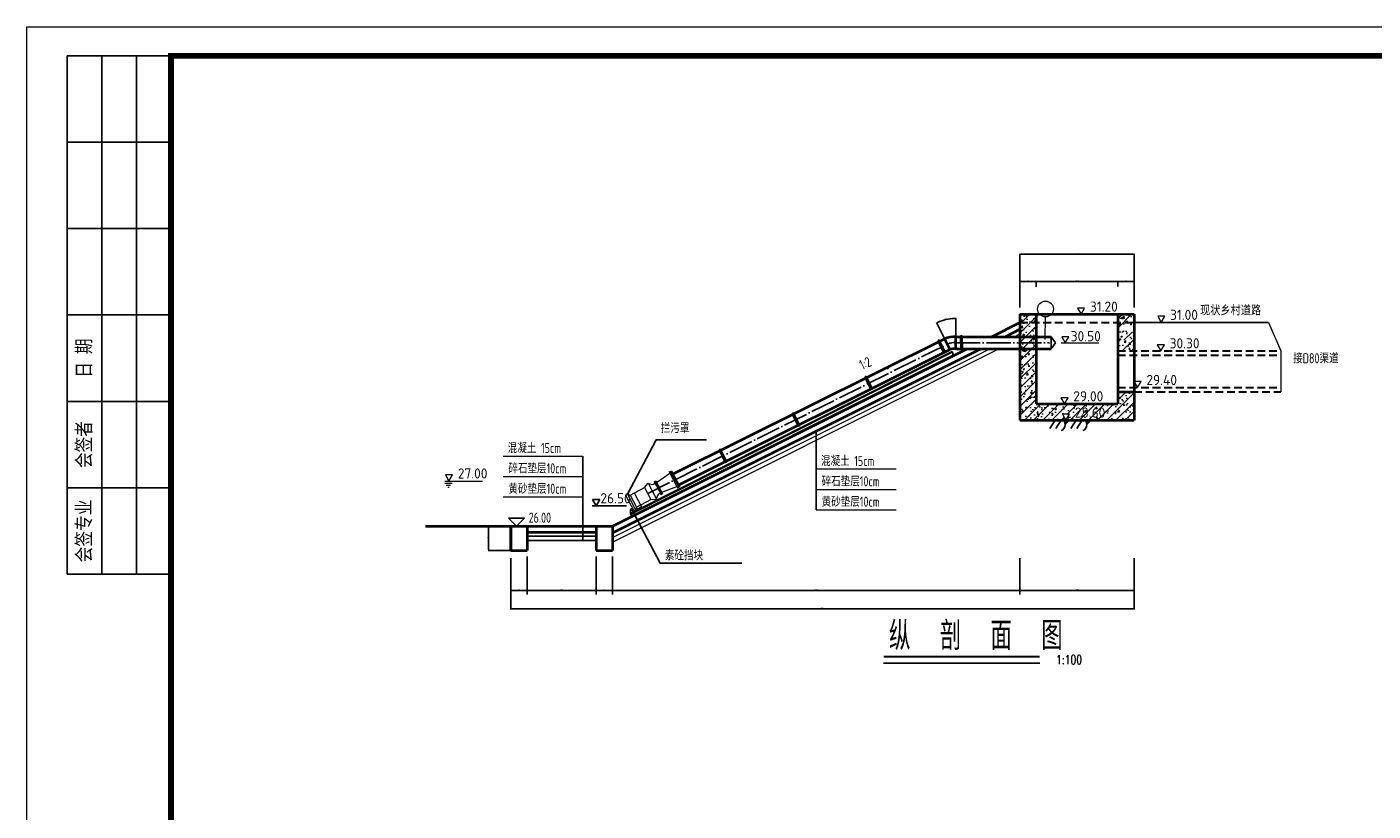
# Model space of a CAD drawing. Header units: millimetres. Extents: x 29618 to 35558, y 10638 to 14839.
# Tile 2 of 3: x 29618 to 32923, y 12913 to 14839. Entities that reach past the tile are written whole.
import ezdxf

# ---------------------------------------------------------------- set-up
doc = ezdxf.new("R2010")
doc.units = ezdxf.units.MM
doc.linetypes.add('ACAD_ISO04W100', pattern=[30, 24, -3, 0, -3])
doc.linetypes.add('DASHED', pattern=[19.05, 12.7, -6.35])
for name, color, linetype, lineweight in [('1', 7, 'Continuous', 30), ('中粗线', 7, 'Continuous', 25), ('标注线', 7, 'Continuous', 18), ('粗实线', 1, 'Continuous', 40), ('细实线', 7, 'Continuous', 9)]:
    doc.layers.add(name, color=color, linetype=linetype, lineweight=lineweight)
for name, color, linetype in [('4', 2, 'Continuous'), ('标注', 4, 'Continuous'), ('细线', 7, 'Continuous')]:
    doc.layers.add(name, color=color, linetype=linetype)
doc.styles.add('HZ', font='rs.shx', dxfattribs={"width": 0.8, "bigfont": 'hztxt.shx'})
doc.styles.get("Standard").update_dxf_attribs({"font": 'tssdeng.shx', "bigfont": 'hztxt.shx'})
doc.styles.add('图框', font='仿宋_GB2312.TTF', dxfattribs={"width": 0.8, "height": 4})
doc.dimstyles.new('ISO-25', dxfattribs={"dimtxt": 3, "dimasz": 2.5, "dimexe": 1.25, "dimexo": 0.625, "dimtad": 1, "dimtxsty": 'Standard', "dimcen": 2.5, "dimadec": 0, "dimazin": 0, "dimtfac": 1, "dimtmove": 0, "dimatfit": 3, "dimfxl": 0, "dimarcsym": 0})

# ---------------------------------------------------------------- blocks, each defined once
blk = doc.blocks.new('A$C05D009C4')
at = {"lineweight": 0}
for p, q in [((0, 0), (0, 297)), ((0, 297), (420, 297))]:
    blk.add_line(p, q, dxfattribs=at)
for p, q in [((25, 292), (7, 292)), ((7, 292), (7, 202)), ((13, 292), (13, 202)), ((19, 292), (19, 202)), ((25, 277), (7, 277)), ((25, 262), (7, 262)), ((25, 247), (7, 247)), ((25, 232), (7, 232)), ((25, 217), (7, 217)), ((25, 202), (7, 202))]:
    blk.add_line(p, q)
at = {"lineweight": 0, "const_width": 1}
blk.add_lwpolyline([(25, 292), (415, 292), (415, 5), (25, 5)], close=True, dxfattribs=at)
at = {"char_height": 2.5, "attachment_point": 5, "rotation": 90, "style": '图框'}
for s, insert in [('日 期', (10, 239.5)), ('会签者', (10, 224.5)), ('会签专业', (10, 209.5))]:
    blk.add_mtext(s, dxfattribs=dict(at, insert=insert))
blk = doc.blocks.new('A$C2A1C40C9')
for p, q in [((0, 194), (389, 194)), ((194, 0), (0, 194)), ((194, 0), (389, 194))]:
    blk.add_line(p, q)
blk = doc.blocks.new('*D39')
at = {"layer": 'Defpoints', "color": 0}
for p in [(30805.9, 13535.2), (30845.9, 13535.2), (30845.9, 13454.9)]:
    blk.add_point(p, dxfattribs=at)
at = {"layer": '细线', "color": 0, "lineweight": -2}
for p, q in [((30805.9, 13520.2), (30805.9, 13444.9)), ((30845.9, 13520.2), (30845.9, 13444.9)), ((30808.4, 13454.9), (30843.4, 13454.9))]:
    blk.add_line(p, q, dxfattribs=at)
at = {"layer": '细线', "color": 0}
for points in [[(30808.4, 13455.3), (30808.4, 13454.5), (30805.9, 13454.9)], [(30843.4, 13455.3), (30843.4, 13454.5), (30845.9, 13454.9)]]:
    blk.add_solid(points, dxfattribs=at)
at = {"layer": '细线', "color": 0, "insert": (30825.9, 13457), "char_height": 3, "attachment_point": 5}
blk.add_mtext('40', dxfattribs=at)
blk = doc.blocks.new('*D40')
at = {"layer": 'Defpoints', "color": 0}
for p in [(30845.9, 13553.1), (31015.9, 13553.1), (31015.9, 13454.9)]:
    blk.add_point(p, dxfattribs=at)
at = {"layer": '细线', "color": 0, "lineweight": -2}
for p, q in [((30845.9, 13538.1), (30845.9, 13444.9)), ((31015.9, 13538.1), (31015.9, 13444.9)), ((30848.4, 13454.9), (31013.4, 13454.9))]:
    blk.add_line(p, q, dxfattribs=at)
at = {"layer": '细线', "color": 0}
for points in [[(30848.4, 13455.3), (30848.4, 13454.5), (30845.9, 13454.9)], [(31013.4, 13455.3), (31013.4, 13454.5), (31015.9, 13454.9)]]:
    blk.add_solid(points, dxfattribs=at)
at = {"layer": '细线', "color": 0, "insert": (30930.9, 13457), "char_height": 3, "attachment_point": 5}
blk.add_mtext('170', dxfattribs=at)
blk = doc.blocks.new('*D41')
at = {"layer": 'Defpoints', "color": 0}
for p in [(31015.9, 13553.1), (31055.9, 13553.1), (31055.9, 13454.9)]:
    blk.add_point(p, dxfattribs=at)
at = {"layer": '细线', "color": 0, "lineweight": -2}
for p, q in [((31015.9, 13538.1), (31015.9, 13444.9)), ((31055.9, 13538.1), (31055.9, 13444.9)), ((31018.4, 13454.9), (31053.4, 13454.9))]:
    blk.add_line(p, q, dxfattribs=at)
at = {"layer": '细线', "color": 0}
for points in [[(31018.4, 13455.3), (31018.4, 13454.5), (31015.9, 13454.9)], [(31053.4, 13455.3), (31053.4, 13454.5), (31055.9, 13454.9)]]:
    blk.add_solid(points, dxfattribs=at)
at = {"layer": '细线', "color": 0, "insert": (31035.9, 13457), "char_height": 3, "attachment_point": 5}
blk.add_mtext('40', dxfattribs=at)
blk = doc.blocks.new('*D42')
at = {"layer": 'Defpoints', "color": 0}
for p in [(32335.9, 14213.8), (32295.9, 14201.1), (32335.9, 14201.1)]:
    blk.add_point(p, dxfattribs=at)
at = {"layer": '标注线', "color": 0, "lineweight": -2}
for p, q in [((32295.9, 14201.7), (32295.9, 14215.1)), ((32298.4, 14213.8), (32333.4, 14213.8)), ((32335.9, 14201.7), (32335.9, 14215.1))]:
    blk.add_line(p, q, dxfattribs=at)
at = {"layer": '标注线', "color": 0}
for points in [[(32298.4, 14214.3), (32298.4, 14213.4), (32295.9, 14213.8)], [(32333.4, 14214.3), (32333.4, 14213.4), (32335.9, 14213.8)]]:
    blk.add_solid(points, dxfattribs=at)
at = {"layer": '标注线', "color": 0, "insert": (32315.9, 14216), "char_height": 3, "attachment_point": 5}
blk.add_mtext('40', dxfattribs=at)
blk = doc.blocks.new('*D43')
at = {"layer": 'Defpoints', "color": 0}
for p in [(32295.9, 14213.8), (32095.9, 14200.3), (32295.9, 14202.1)]:
    blk.add_point(p, dxfattribs=at)
at = {"layer": '标注线', "color": 0, "lineweight": -2}
for p, q in [((32095.9, 14200.9), (32095.9, 14215.1)), ((32098.4, 14213.8), (32293.4, 14213.8)), ((32295.9, 14202.7), (32295.9, 14215.1))]:
    blk.add_line(p, q, dxfattribs=at)
at = {"layer": '标注线', "color": 0}
for points in [[(32098.4, 14214.3), (32098.4, 14213.4), (32095.9, 14213.8)], [(32293.4, 14214.3), (32293.4, 14213.4), (32295.9, 14213.8)]]:
    blk.add_solid(points, dxfattribs=at)
at = {"layer": '标注线', "color": 0, "insert": (32195.9, 14216), "char_height": 3, "attachment_point": 5}
blk.add_mtext('200', dxfattribs=at)
blk = doc.blocks.new('*D44')
at = {"layer": 'Defpoints', "color": 0}
for p in [(32095.9, 14213.8), (32055.9, 14201.4), (32095.9, 14200.3)]:
    blk.add_point(p, dxfattribs=at)
at = {"layer": '标注线', "color": 0, "lineweight": -2}
for p, q in [((32055.9, 14202), (32055.9, 14215.1)), ((32058.4, 14213.8), (32093.4, 14213.8)), ((32095.9, 14200.9), (32095.9, 14215.1))]:
    blk.add_line(p, q, dxfattribs=at)
at = {"layer": '标注线', "color": 0}
for points in [[(32058.4, 14214.3), (32058.4, 14213.4), (32055.9, 14213.8)], [(32093.4, 14214.3), (32093.4, 14213.4), (32095.9, 14213.8)]]:
    blk.add_solid(points, dxfattribs=at)
at = {"layer": '标注线', "color": 0, "insert": (32075.9, 14216), "char_height": 3, "attachment_point": 5}
blk.add_mtext('40', dxfattribs=at)
blk = doc.blocks.new('*D45')
at = {"layer": 'Defpoints', "color": 0}
for p in [(32055.9, 13549), (32335.9, 13549), (32335.9, 13454.9)]:
    blk.add_point(p, dxfattribs=at)
at = {"layer": '细线', "color": 0, "lineweight": -2}
for p, q in [((32055.9, 13534), (32055.9, 13444.9)), ((32335.9, 13534), (32335.9, 13444.9)), ((32058.4, 13454.9), (32333.4, 13454.9))]:
    blk.add_line(p, q, dxfattribs=at)
at = {"layer": '细线', "color": 0}
for points in [[(32058.4, 13455.3), (32058.4, 13454.5), (32055.9, 13454.9)], [(32333.4, 13455.3), (32333.4, 13454.5), (32335.9, 13454.9)]]:
    blk.add_solid(points, dxfattribs=at)
at = {"layer": '细线', "color": 0, "insert": (32195.9, 13457), "char_height": 3, "attachment_point": 5}
blk.add_mtext('280', dxfattribs=at)
blk = doc.blocks.new('*D46')
at = {"layer": 'Defpoints', "color": 0}
for p in [(32335.9, 14280.4), (32055.9, 14148.9), (32335.9, 14148.9)]:
    blk.add_point(p, dxfattribs=at)
at = {"layer": '细线', "color": 0, "lineweight": -2}
for p, q in [((32055.9, 14149.5), (32055.9, 14281.6)), ((32058.4, 14280.4), (32333.4, 14280.4)), ((32335.9, 14149.5), (32335.9, 14281.6))]:
    blk.add_line(p, q, dxfattribs=at)
at = {"layer": '细线', "color": 0}
for points in [[(32058.4, 14280.8), (32058.4, 14280), (32055.9, 14280.4)], [(32333.4, 14280.8), (32333.4, 14280), (32335.9, 14280.4)]]:
    blk.add_solid(points, dxfattribs=at)
at = {"layer": '细线', "color": 0, "insert": (32195.9, 14282.5), "char_height": 3, "attachment_point": 5}
blk.add_mtext('280', dxfattribs=at)
blk = doc.blocks.new('*D47')
at = {"layer": 'Defpoints', "color": 0}
for p in [(31055.9, 13553.1), (32055.9, 13541.4), (32055.9, 13454.9)]:
    blk.add_point(p, dxfattribs=at)
at = {"layer": '细线', "color": 0, "lineweight": -2}
for p, q in [((31055.9, 13538.1), (31055.9, 13444.9)), ((32055.9, 13526.4), (32055.9, 13444.9)), ((31058.4, 13454.9), (32053.4, 13454.9))]:
    blk.add_line(p, q, dxfattribs=at)
at = {"layer": '细线', "color": 0}
for points in [[(31058.4, 13455.3), (31058.4, 13454.5), (31055.9, 13454.9)], [(32053.4, 13455.3), (32053.4, 13454.5), (32055.9, 13454.9)]]:
    blk.add_solid(points, dxfattribs=at)
at = {"layer": '细线', "color": 0, "insert": (31555.9, 13457), "char_height": 3, "attachment_point": 5}
blk.add_mtext('1000', dxfattribs=at)
blk = doc.blocks.new('*D68')
at = {"layer": 'Defpoints', "color": 0}
for p in [(31882.1, 14121.9), (31898.3, 14078.1), (31870.8, 14073.2), (31884, 14046.6), (31898.3, 14048.1)]:
    blk.add_point(p, dxfattribs=at)
at = {"layer": '细线', "color": 0, "lineweight": -2}
for p, q in [((31870.5, 14073.7), (31850.8, 14113.3)), ((31898.3, 14078.7), (31898.3, 14124.4))]:
    blk.add_line(p, q, dxfattribs=at)
blk.add_arc((31898.3, 14018), 105.1, 91.3624, 115.1248, dxfattribs=at)
at = {"layer": '细线', "color": 0}
for points in [[(31853.8, 14112.9), (31853.5, 14113.6), (31851.4, 14112.1)], [(31895.8, 14123.6), (31895.8, 14122.7), (31898.3, 14123.2)]]:
    blk.add_solid(points, dxfattribs=at)
at = {"layer": '细线', "color": 0, "insert": (31873.7, 14122.5), "char_height": 3, "attachment_point": 5, "rotation": 13.2436}
blk.add_mtext('26°', dxfattribs=at)
blk = doc.blocks.new('*D69')
at = {"layer": 'Defpoints', "color": 0}
for p in [(30805.9, 13613.1), (30751.5, 13553.1), (30805.9, 13553.1)]:
    blk.add_point(p, dxfattribs=at)
at = {"layer": '细实线', "color": 0, "lineweight": -2}
for p, q in [((30805.3, 13613.1), (30750.3, 13613.1)), ((30751.5, 13610.6), (30751.5, 13555.6)), ((30805.3, 13553.1), (30750.3, 13553.1))]:
    blk.add_line(p, q, dxfattribs=at)
at = {"layer": '细实线', "color": 0}
for points in [[(30751.1, 13610.6), (30751.9, 13610.6), (30751.5, 13613.1)], [(30751.1, 13555.6), (30751.9, 13555.6), (30751.5, 13553.1)]]:
    blk.add_solid(points, dxfattribs=at)
at = {"layer": '细实线', "color": 0, "insert": (30749.4, 13583.1), "char_height": 3, "attachment_point": 5, "rotation": 90}
blk.add_mtext('60', dxfattribs=at)
blk = doc.blocks.new('潜水泵')
for p, q in [((11802, 10763.1), (11812.6, 10772.4)), ((11812.6, 10772.4), (11826.7, 10730.2)), ((11828.1, 10773.4), (11831.9, 10774.7)), ((11828.1, 10773.4), (11839.4, 10739.5)), ((11830, 10774), (11841.3, 10740.1)), ((11831.9, 10774.7), (11843.2, 10740.7)), ((11833.4, 10770.1), (11869.5, 10787.2)), ((11868.3, 10790.7), (11874, 10792.6)), ((11868.3, 10790.7), (11882.2, 10749)), ((11871.2, 10791.7), (11885.1, 10749.9)), ((11874, 10792.6), (11887.9, 10750.9)), ((11753, 10752), (11757.8, 10753.6)), ((11753, 10752), (11766.8, 10710.8)), ((11757.8, 10753.6), (11764.1, 10750.4)), ((11757.8, 10753.6), (11771.5, 10712.3)), ((11764.1, 10750.4), (11802, 10763.1)), ((11764.1, 10750.4), (11774.7, 10718.7)), ((11774.7, 10754), (11786.9, 10717.5)), ((11802, 10763.1), (11812.6, 10731.3)), ((11839.4, 10739.5), (11843.2, 10740.7)), ((11842, 10744.5), (11881, 10752.5)), ((11882.2, 10749), (11887.9, 10750.9)), ((11766.8, 10710.8), (11771.5, 10712.3)), ((11774.7, 10718.7), (11771.5, 10712.3)), ((11774.7, 10718.7), (11812.6, 10731.3)), ((11812.6, 10731.3), (11826.7, 10730.2))]:
    blk.add_line(p, q)
for centre in [(11767, 10710), (11787.2, 10716.7)]:
    blk.add_circle(centre, 0.776)
for centre, start, end in [((11823.4, 10781.5), 220.0159, 296.1964), ((11840.8, 10729.4), 100.6763, 176.8569)]:
    blk.add_arc(centre, 14.1, start, end)
at = {"layer": '4'}
for p, q in [((11827.1, 10770.1), (11834.7, 10772.7)), ((11836.4, 10741.4), (11844, 10743.8))]:
    blk.add_line(p, q, dxfattribs=at)
blk = doc.blocks.new('*D50')
at = {"layer": 'Defpoints', "color": 0}
for p in [(30805.9, 13535.2), (32335.9, 13454.9), (30805.9, 13409.7)]:
    blk.add_point(p, dxfattribs=at)
at = {"layer": '细实线', "color": 0, "lineweight": -2}
for p, q in [((30805.9, 13534.6), (30805.9, 13408.4)), ((32335.9, 13454.3), (32335.9, 13408.4)), ((32333.4, 13409.7), (30808.4, 13409.7))]:
    blk.add_line(p, q, dxfattribs=at)
at = {"layer": '细实线', "color": 0}
for points in [[(30808.4, 13410.1), (30808.4, 13409.2), (30805.9, 13409.7)], [(32333.4, 13410.1), (32333.4, 13409.2), (32335.9, 13409.7)]]:
    blk.add_solid(points, dxfattribs=at)
at = {"layer": '细实线', "color": 0, "insert": (31570.9, 13411.8), "char_height": 3, "attachment_point": 5}
blk.add_mtext('1530', dxfattribs=at)

msp = doc.modelspace()

# ---------------------------------------------------------------- hatches: boundary and pattern name
at = {"layer": '细实线'}
h = msp.add_hatch(dxfattribs=at)
h.set_pattern_fill('AR-CONC', color=256, scale=0.2, style=0)
h.set_pattern_definition([(50, (-67346.704, 10974.725), (36.436934, -3.187817), [3.81, -41.91]), (355, (-67346.704, 10974.725), (-7.048565, 38.211329), [3.048, -33.528]), (100.451, (-67343.667, 10974.46), (29.3885, 35.023338), [3.238, -35.618]), (46.1842, (-67346.704, 10984.885), (54.215808, -8.408466), [5.715, -62.865]), (96.6356, (-67342.186, 10984.184), (47.480847, 49.48511), [4.857, -53.427]), (351.184, (-67346.704, 10984.885), (47.48092, 49.485024), [4.572, -50.292]), (21, (-67341.624, 10982.345), (30.322976, -20.453104), [3.81, -41.91]), (326, (-67341.624, 10982.345), (12.360406, 36.837593), [3.048, -33.528]), (71.4514, (-67339.097, 10980.64), (42.683298, 16.384572), [3.238, -35.618]), (37.5, (-67346.704, 10974.725), (0.6177207, 16.9110078), [0, -33.1216, 0, -34.036, 0, -33.655]), (7.5, (-67346.704, 10974.725), (13.3639325, 20.036115), [0, -19.4056, 0, -32.3596, 0, -12.827]), (327.5, (-67358.032, 10974.725), (27.118119, -1.1457488), [0, -12.7, 0, -39.624, 0, -52.578]), (317.5, (-67363.112, 10974.725), (29.625836, 5.085298), [0, -16.51, 0, -26.3144, 0, -37.338])])
h.paths.add_polyline_path([(32055.94, 14138.107), (32055.94, 14113.107), (32095.94, 14113.107), (32095.94, 14138.107)])
h.paths.add_polyline_path([(32095.94, 14113.107), (32055.94, 14113.107), (32055.94, 13873.107), (32168.818, 13873.107), (32160.157, 13888.107), (32177.478, 13888.107), (32168.818, 13873.107), (32335.94, 13873.107), (32335.94, 13932.957), (32335.94, 13943.107), (32295.94, 13943.107), (32295.94, 13913.107), (32095.94, 13913.107)])
h = msp.add_hatch(dxfattribs=at)
h.set_pattern_fill('ANSI31', color=256, scale=5, style=0)
h.set_pattern_definition([(45, (-67346.704, 10974.725), (-11.2253202, 11.2253202), [])])
h.paths.add_polyline_path([(32095.94, 14113.107), (32055.94, 14113.107), (32055.94, 13873.107), (32168.818, 13873.107), (32160.157, 13888.107), (32177.478, 13888.107), (32168.818, 13873.107), (32335.94, 13873.107), (32335.94, 13932.957), (32335.94, 13943.107), (32295.94, 13943.107), (32295.94, 13913.107), (32095.94, 13913.107)])
h.paths.add_polyline_path([(32055.94, 14133.107), (32055.94, 14113.107), (32095.94, 14113.107), (32095.94, 14133.25)])
h = msp.add_hatch(dxfattribs=at)
h.set_pattern_fill('AR-CONC', color=256, scale=0.2, style=0)
h.set_pattern_definition([(50, (-67106.704, 11054.725), (36.436934, -3.187817), [3.81, -41.91]), (355, (-67106.704, 11054.725), (-7.048565, 38.211329), [3.048, -33.528]), (100.451, (-67103.667, 11054.46), (29.3885, 35.023338), [3.238, -35.618]), (46.1842, (-67106.704, 11064.885), (54.215808, -8.408466), [5.715, -62.865]), (96.6356, (-67102.186, 11064.184), (47.480847, 49.48511), [4.857, -53.427]), (351.184, (-67106.704, 11064.885), (47.48092, 49.485024), [4.572, -50.292]), (21, (-67101.624, 11062.345), (30.322976, -20.453104), [3.81, -41.91]), (326, (-67101.624, 11062.345), (12.360406, 36.837593), [3.048, -33.528]), (71.4514, (-67099.097, 11060.64), (42.683298, 16.384572), [3.238, -35.618]), (37.5, (-67106.704, 11054.725), (0.6177207, 16.9110078), [0, -33.1216, 0, -34.036, 0, -33.655]), (7.5, (-67106.704, 11054.725), (13.3639325, 20.036115), [0, -19.4056, 0, -32.3596, 0, -12.827]), (327.5, (-67118.032, 11054.725), (27.118119, -1.1457488), [0, -12.7, 0, -39.624, 0, -52.578]), (317.5, (-67123.112, 11054.725), (29.625836, 5.085298), [0, -16.51, 0, -26.3144, 0, -37.338])])
h.paths.add_polyline_path([(32335.94, 14134.107), (32296.223, 14133.965), (32295.94, 14100.874), (32296.106, 14043.107), (32321.51, 14098.967), (32317.694, 14092.105), (32296.106, 14043.107), (32335.94, 14043.107), (32330.957, 14103.422), (32322.273, 14090.198), (32329.523, 14092.105), (32332.409, 14106.455), (32335.94, 14102.865)])
h = msp.add_hatch(dxfattribs=at)
h.set_pattern_fill('ANSI31', color=256, scale=5, style=0)
h.set_pattern_definition([(45, (-67106.704, 11054.725), (-11.2253202, 11.2253202), [])])
h.paths.add_polyline_path([(32335.94, 14134.107), (32296.223, 14133.965), (32295.94, 14100.874), (32295.94, 14043.107), (32295.94, 14093.107), (32335.94, 14113.107), (32295.94, 14043.107), (32335.94, 14043.107), (32330.957, 14103.422), (32322.273, 14090.198), (32329.523, 14092.105), (32332.409, 14106.455), (32335.94, 14102.865)])
at = {"layer": '细线'}
for points in [[(32177.695, 13873.107), (32164.726, 13873.107), (32166.721, 13862.142)], [(32230.66, 13873.107), (32217.692, 13873.107), (32219.687, 13862.142)]]:
    msp.add_hatch(color=256, dxfattribs=at).paths.add_polyline_path(points)

# ---------------------------------------------------------------- linework, layer by layer
for p, q in [((31910.315, 14079.988), (31914.315, 14080.009)), ((31910.315, 14079.988), (31910.493, 14045.988)), ((31912.315, 14079.998), (31912.493, 14045.999)), ((31914.315, 14080.009), (31914.493, 14046.009)), ((31854.053, 14068.263), (31857.638, 14070.037)), ((31854.053, 14068.263), (31869.133, 14037.79)), ((31854.297, 14067.77), (31857.882, 14069.544)), ((31854.297, 14067.77), (31869.377, 14037.297)), ((31855.846, 14069.15), (31870.926, 14038.677)), ((31856.09, 14068.657), (31871.17, 14038.184)), ((31857.638, 14070.037), (31872.718, 14039.564)), ((31857.882, 14069.544), (31872.962, 14039.071)), ((31910.493, 14045.988), (31914.493, 14046.009)), ((31099.613, 13644.132), (31889.378, 14041.472)), ((31102.291, 13643.074), (31889.889, 14039.939)), ((31102.597, 13637.571), (31892.257, 14032.836)), ((31869.133, 14037.79), (31872.718, 14039.564)), ((31869.377, 14037.297), (31872.962, 14039.071)), ((31675.053, 13979.048), (31678.638, 13980.822)), ((31675.053, 13979.048), (31690.133, 13948.576)), ((31676.845, 13979.935), (31691.926, 13949.463)), ((31678.638, 13980.822), (31693.718, 13950.35)), ((31729.698, 13999.401), (31733.402, 14000.912)), ((31690.133, 13948.576), (31693.718, 13950.35)), ((31496.509, 13889.057), (31500.094, 13890.831)), ((31496.509, 13889.057), (31511.59, 13858.584)), ((31498.302, 13889.944), (31513.382, 13859.471)), ((31500.094, 13890.831), (31515.175, 13860.358)), ((31511.59, 13858.584), (31515.175, 13860.358)), ((31555.94, 13846.336), (31555.94, 13653.326)), ((30982.898, 13578.107), (30982.898, 13785.187)), ((31317.405, 13799.976), (31320.99, 13801.75)), ((31317.405, 13799.976), (31332.485, 13769.503)), ((31319.198, 13800.863), (31334.278, 13770.39)), ((31320.99, 13801.75), (31336.07, 13771.277)), ((31332.485, 13769.503), (31336.07, 13771.277)), ((31099.613, 13644.132), (31104.159, 13634.137)), ((31101.434, 13644.96), (31105.98, 13634.965)), ((31721.179, 13276.253), (32104.424, 13276.253))]:
    msp.add_line(p, q)
at = {"const_width": 5}
msp.add_lwpolyline([(31721.179, 13292.821), (32104.424, 13292.821)], dxfattribs=at)
at = {"layer": '1', "linetype": 'DASHED', "ltscale": 1.5}
for p, q in [((32055.94, 14113.107), (32335.94, 14113.107)), ((32295.94, 14043.107), (32695.94, 14043.107)), ((32295.94, 14033.107), (32695.94, 14033.107)), ((32295.94, 13953.107), (32695.94, 13953.107)), ((32335.94, 13943.107), (32695.94, 13943.107))]:
    msp.add_line(p, q, dxfattribs=at)
at = {"layer": '4'}
msp.add_line((31108.447, 13649.848), (31127.741, 13660.059), dxfattribs=at)
at = {"layer": '中粗线', "color": 3}
for points in [[(31092.151, 13691.312), (31162.728, 13824.844), (31286.835, 13824.844)], [(31102.239, 13655.255), (31172.815, 13521.723), (31373.337, 13521.723)]]:
    msp.add_lwpolyline(points, dxfattribs=at)
at = {"layer": '标注', "linetype": 'Continuous'}
msp.add_line((32335.94, 14113.107), (32665.94, 14113.107), dxfattribs=at)
at = {"layer": '标注', "linetype": 'ACAD_ISO04W100', "ltscale": 2.5}
for p, q in [((31142.098, 13693.147), (31877.449, 14059.838)), ((31898.278, 14063.107), (32128.444, 14063.107))]:
    msp.add_line(p, q, dxfattribs=at)
at = {"layer": '标注线', "linetype": 'Continuous'}
for p, q in [((32195.941, 14133.203), (32288.38, 14133.203)), ((32157.027, 14063.107), (32249.467, 14063.107)), ((30644.306, 13723.624), (30736.746, 13723.624)), ((30644.306, 13718.624), (30662.412, 13718.624)), ((30647.686, 13713.624), (30658.081, 13713.624)), ((30651.151, 13708.624), (30654.616, 13708.624))]:
    msp.add_line(p, q, dxfattribs=at)
at = {"layer": '标注线'}
for p, q in [((32205.999, 14133.203), (32280.932, 14133.203)), ((32167.085, 14063.107), (32242.019, 14063.107)), ((32168.818, 13873.107), (32243.751, 13873.107)), ((30787.035, 13785.187), (30982.898, 13785.187)), ((31555.94, 13753.326), (31751.803, 13753.326)), ((30654.365, 13723.624), (30729.298, 13723.624)), ((30787.035, 13735.187), (30982.898, 13735.187)), ((30787.035, 13685.187), (30982.898, 13685.187)), ((31555.94, 13703.326), (31751.803, 13703.326)), ((31555.94, 13653.326), (31751.803, 13653.326))]:
    msp.add_line(p, q, dxfattribs=at)
at = {"layer": '标注线', "linetype": 'Continuous'}
for points in [[(32205.999, 14133.203), (32214.659, 14148.203), (32197.339, 14148.203)], [(32402.698, 14113.107), (32411.359, 14128.107), (32394.038, 14128.107)], [(32167.085, 14063.107), (32175.746, 14078.107), (32158.425, 14078.107)], [(32401.704, 14043.107), (32410.364, 14058.107), (32393.044, 14058.107)], [(32344.6, 13953.107), (32353.26, 13968.107), (32335.94, 13968.107)], [(32165.174, 13913.107), (32173.834, 13928.107), (32156.513, 13928.107)], [(32168.818, 13873.107), (32177.478, 13888.107), (32160.157, 13888.107)], [(30654.365, 13723.624), (30663.025, 13738.624), (30645.704, 13738.624)]]:
    msp.add_lwpolyline(points, close=True, dxfattribs=at)
at = {"layer": '粗实线'}
for p, q in [((31985.94, 14078.107), (32055.94, 14113.107)), ((32055.94, 14133.107), (32335.941, 14133.298)), ((32055.94, 14133.107), (32055.94, 13873.107)), ((32095.94, 14133.25), (32095.94, 13913.107)), ((32296.22, 14133.271), (32295.94, 13913.107)), ((32335.995, 14133.298), (32335.94, 13873.107)), ((31898.278, 14078.107), (32132.771, 14078.107)), ((31898.278, 14048.107), (31898.278, 14078.107)), ((32019.481, 14078.107), (32055.94, 14096.336)), ((31055.94, 13613.107), (31925.94, 14048.107)), ((31055.94, 13596.336), (31959.481, 14048.107)), ((31204.484, 13741.158), (31870.799, 14073.184)), ((31218.515, 13714.657), (31884.047, 14046.597)), ((31870.799, 14073.184), (31884.047, 14046.597)), ((31898.278, 14048.107), (32132.771, 14048.107)), ((32095.94, 13913.107), (32295.94, 13913.107)), ((32295.94, 13943.107), (32335.94, 13943.107)), ((32055.94, 13873.107), (32335.94, 13873.107)), ((30596.439, 13613.107), (31055.94, 13613.107)), ((30805.94, 13613.107), (30805.94, 13553.107)), ((30805.94, 13553.107), (30805.94, 13613.107)), ((30845.94, 13613.107), (30845.94, 13553.107)), ((30845.94, 13598.107), (31015.94, 13598.107)), ((31015.94, 13613.107), (31015.94, 13553.107)), ((31055.94, 13613.107), (31055.94, 13553.107)), ((30805.94, 13553.107), (30845.94, 13553.107)), ((31015.94, 13553.107), (31055.94, 13553.107))]:
    msp.add_line(p, q, dxfattribs=at)
for centre, radius, start, end in [((31899.47, 13992.304), 85.811, 90.795761, 109.518971), ((31896.002, 14001.729), 46.434, 87.190418, 104.919729)]:
    msp.add_arc(centre, radius, start, end, dxfattribs=at)
at = {"layer": '细实线'}
for p, q in [((32118.059, 14071.086), (32118.257, 14126.748)), ((32665.94, 14113.107), (32695.94, 14043.107)), ((32041.842, 14078.107), (32055.94, 14085.156)), ((31055.94, 13585.156), (31981.842, 14048.107)), ((31055.94, 13573.976), (32004.203, 14048.107)), ((32695.94, 14043.107), (32695.94, 13943.107))]:
    msp.add_line(p, q, dxfattribs=at)
msp.add_circle((32118.563, 14146.186), 19.441, dxfattribs=at)
at = {"layer": '细线'}
for p, q in [((32132.771, 14078.107), (32132.771, 14048.107)), ((32132.771, 14078.107), (32143.381, 14063.107)), ((32143.381, 14063.107), (32132.771, 14048.107)), ((31892.745, 14031.372), (31889.273, 14041.788)), ((32142.503, 13873.107), (32129.468, 13852.72)), ((32157.04, 13873.107), (32144.004, 13852.72)), ((32164.726, 13873.107), (32166.721, 13862.142)), ((32166.721, 13862.142), (32177.695, 13873.107)), ((32193.674, 13872.969), (32180.638, 13852.582)), ((32208.21, 13872.969), (32195.175, 13852.582)), ((32217.692, 13873.107), (32219.687, 13862.142)), ((32219.687, 13862.142), (32230.66, 13873.107)), ((31006.123, 13663.107), (31089.923, 13663.107)), ((31006.223, 13678.775), (31024.825, 13678.775)), ((31015.524, 13663.107), (31006.223, 13678.775)), ((31015.524, 13663.107), (31024.825, 13678.775)), ((31100.121, 13653.951), (31099.613, 13644.132)), ((31100.121, 13653.951), (31104.356, 13656.56)), ((31104.356, 13656.56), (31108.49, 13648.873)), ((30845.94, 13588.107), (31015.94, 13588.107)), ((30845.94, 13578.107), (31015.94, 13578.107))]:
    msp.add_line(p, q, dxfattribs=at)
for centre, radius, start, end in [((31898.278, 14003.907), 60, 90, 108.436358), ((32153.356, 13860.616), 13.452, 286.130493, 6.516751), ((32206.322, 13860.616), 13.452, 286.130493, 6.516751)]:
    msp.add_arc(centre, radius, start, end, dxfattribs=at)

# ---------------------------------------------------------------- block references
for name, p, xscale, yscale, zscale in [('A$C05D009C4', (29618.294, 10638.221), 14.14285717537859, 14.14285713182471, 14.14285717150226), ('A$C2A1C40C9', (30800.479, 13613.107), 0.1000000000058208, 0.09999999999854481, 0.1)]:
    msp.add_blockref(name, p, dxfattribs=dict(xscale=xscale, yscale=yscale, zscale=zscale))
at = {"layer": '细实线', "rotation": 9.463074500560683}
msp.add_blockref('潜水泵', (21262.406, 1150.93), dxfattribs=at)

# ---------------------------------------------------------------- texts
at = {"style": 'HZ', "width": 0.75}
for s, height, p in [('纵  剖  面  图', 70, (31734.527, 13308.824)), ('1:100', 22, (32144.618, 13274.212))]:
    msp.add_text(s, height=height, dxfattribs=at).set_placement(p)
at = {"layer": '标注线', "width": 0.75}
msp.add_text('1:2', height=25, rotation=24.708305, dxfattribs=at).set_placement((31669.058, 13996.001))
for s, p in [('接D80渠道', (32726.524, 14012.633)), ('拦污罩', (31174.253, 13841.318)), ('混凝土 15cm', (30798.56, 13792.425)), ('混凝土 15cm', (31567.465, 13760.564)), ('碎石垫层10cm', (30800.146, 13742.425)), ('黄砂垫层10cm', (30800.146, 13692.425)), ('碎石垫层10cm', (31569.051, 13710.564)), ('黄砂垫层10cm', (31569.051, 13660.564)), ('26.00', (30849.917, 13621.412)), ('素砼挡块', (31184.34, 13528.961))]:
    msp.add_text(s, height=25, dxfattribs=at).set_placement(p)
at = {"layer": '标注线', "insert": (32497.93, 14155.385), "char_height": 25, "width": 293.30693, "attachment_point": 1}
msp.add_mtext('现状乡村道路', dxfattribs=at)
at = {"layer": '细线', "linetype": 'Continuous', "char_height": 25, "width": 42.60636, "attachment_point": 1}
for s, insert in [('31.20', (32227.669, 14164.419)), ('31.00', (32424.369, 14144.324)), ('30.50', (32180.526, 14091.791)), ('30.30', (32423.374, 14074.324)), ('29.40', (32366.27, 13984.324)), ('29.00', (32186.844, 13944.324)), ('28.60', (32190.488, 13904.324)), ('27.00', (30676.035, 13754.841))]:
    msp.add_mtext(s, dxfattribs=dict(at, insert=insert))
at = {"layer": '细线', "insert": (31026.047, 13694.031), "char_height": 25, "width": 67.10713, "attachment_point": 1}
msp.add_mtext('26.50', dxfattribs=at)

# ---------------------------------------------------------------- dimensions: what is measured, and where the dimension line sits
at = {"layer": '标注线'}
for base, p1, p2, picture, middle in [((32095.94, 14213.834), (32055.94, 14201.414), (32095.94, 14200.301), '*D44', (32075.94, 14213.834)), ((32335.94, 14213.834), (32295.94, 14201.102), (32335.94, 14201.102), '*D42', (32315.94, 14213.834))]:
    dim = msp.add_linear_dim(base=base, p1=p1, p2=p2, dimstyle='ISO-25', dxfattribs=at)
    dim.commit()
    dim.dimension.update_dxf_attribs({"geometry": picture, "text_midpoint": middle, "dimtype": 160})
dim = msp.add_linear_dim(base=(32295.94, 14213.834), p1=(32095.94, 14200.301), p2=(32295.94, 14202.102), dimstyle='ISO-25', dxfattribs=at)
dim.commit()
dim.dimension.update_dxf_attribs({"geometry": '*D43', "text_midpoint": (32195.94, 14215.959)})
at = {"layer": '细实线'}
dim = msp.add_linear_dim(base=(30751.509, 13553.107), p1=(30805.94, 13613.107), p2=(30805.94, 13553.107), angle=90, dimstyle='ISO-25', dxfattribs=at)
dim.commit()
dim.dimension.update_dxf_attribs({"geometry": '*D69', "text_midpoint": (30749.384, 13583.107)})
dim = msp.add_linear_dim(base=(30805.94, 13409.658), p1=(32335.94, 13454.892), p2=(30805.94, 13535.201), dimstyle='ISO-25', dxfattribs=at)
dim.commit()
dim.dimension.update_dxf_attribs({"geometry": '*D50', "text_midpoint": (31570.94, 13411.783)})
at = {"layer": '细线'}
dim = msp.add_linear_dim(base=(32335.94, 14280.375), p1=(32055.94, 14148.881), p2=(32335.94, 14148.881), dimstyle='ISO-25', dxfattribs=at)
dim.commit()
dim.dimension.update_dxf_attribs({"geometry": '*D46', "text_midpoint": (32195.94, 14282.5)})
dim = msp.add_angular_dim_2l(base=(31882.14, 14121.933), line1=((31898.278, 14048.107), (31898.278, 14078.107)), line2=((31870.799, 14073.184), (31884.047, 14046.597)), dimstyle='ISO-25', dxfattribs=at)
dim.commit()
dim.dimension.update_dxf_attribs({"geometry": '*D68', "text_midpoint": (31873.704, 14122.451)})
for base, p1, p2, picture, middle in [((31015.94, 13454.892), (30845.94, 13553.107), (31015.94, 13553.107), '*D40', (30930.94, 13457.017)), ((32055.94, 13454.892), (31055.94, 13553.107), (32055.94, 13541.408), '*D47', (31555.94, 13457.017)), ((32335.94, 13454.892), (32055.94, 13548.998), (32335.94, 13548.998), '*D45', (32195.94, 13457.017))]:
    dim = msp.add_linear_dim(base=base, p1=p1, p2=p2, dimstyle='ISO-25', override={"dimexe": 10, "dimexo": 15, "dimdec": 0}, dxfattribs=at)
    dim.commit()
    dim.dimension.update_dxf_attribs({"geometry": picture, "text_midpoint": middle})
for base, p1, p2, picture, middle in [((31055.94, 13454.892), (31015.94, 13553.107), (31055.94, 13553.107), '*D41', (31035.94, 13454.892)), ((30845.94, 13454.892), (30805.94, 13535.201), (30845.94, 13535.201), '*D39', (30825.94, 13454.892))]:
    dim = msp.add_linear_dim(base=base, p1=p1, p2=p2, dimstyle='ISO-25', override={"dimexe": 10, "dimexo": 15, "dimdec": 0}, dxfattribs=at)
    dim.commit()
    dim.dimension.update_dxf_attribs({"geometry": picture, "text_midpoint": middle, "dimtype": 160})

doc.saveas('drawing.dxf')
